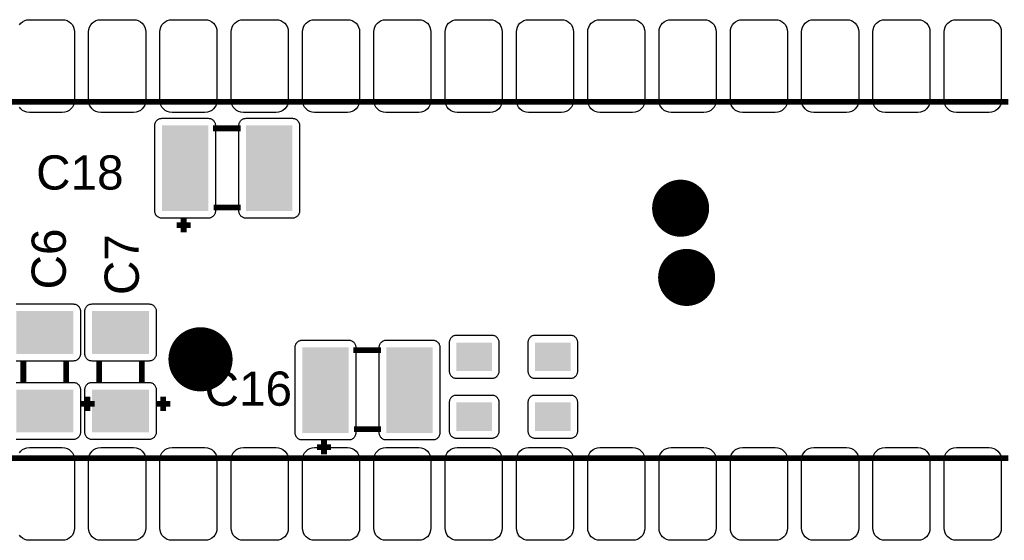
# Model space of a CAD drawing. Header units: inches. Extents: x -3.34 to 3.34, y -1.57 to 1.57.
# Tile 10 of 14: x -2.04 to -0.66, y -0.09 to 0.64. Entities that reach past the tile are written whole.
import ezdxf

# ---------------------------------------------------------------- set-up
doc = ezdxf.new("R2010")
doc.units = ezdxf.units.IN
doc.layers.get('0').update_dxf_attribs({"linetype": 'CONTINUOUS'})

# ---------------------------------------------------------------- blocks, each defined once
blk = doc.blocks.new('RPAD')
blk.add_trace([(-0.5, -0.5), (-0.5, 0.5), (0.5, -0.5), (0.5, 0.5)])
blk = doc.blocks.new('EPAD')
at = {"const_width": 0.5}
blk.add_lwpolyline([(-0.25, 0, 1), (0.25, 0, 1)], format="xyb", close=True, dxfattribs=at)

msp = doc.modelspace()

# ---------------------------------------------------------------- linework, layer by layer
for points in [[(-2.036977, 0.633959), (-2.03492, 0.636464), (-2.032416, 0.63852), (-2.029525, 0.640067), (-2.026311, 0.64104), (-2.022835, 0.641378), (-1.976835, 0.641378), (-1.973359, 0.64104), (-1.970144, 0.640067), (-1.967254, 0.63852), (-1.964749, 0.636464), (-1.962692, 0.633959), (-1.961146, 0.631068), (-1.960173, 0.627854), (-1.959835, 0.624378), (-1.959835, 0.528378), (-1.960173, 0.524902), (-1.961146, 0.521688), (-1.962692, 0.518797), (-1.964749, 0.516292), (-1.967254, 0.514235), (-1.970144, 0.512689), (-1.973359, 0.511716), (-1.976835, 0.511378), (-1.976835, 0.511378), (-2.022835, 0.511378), (-2.026311, 0.511716), (-2.029525, 0.512689), (-2.032416, 0.514235), (-2.03492, 0.516292), (-2.036977, 0.518797)], [(-2.041409, 0.242756), (-1.961409, 0.242756), (-1.96037, 0.242706), (-1.959365, 0.242557), (-1.958398, 0.242315), (-1.957474, 0.241984), (-1.956598, 0.241569), (-1.955774, 0.241075), (-1.955006, 0.240506), (-1.9543, 0.239865), (-1.95366, 0.239159), (-1.953091, 0.238392), (-1.952596, 0.237568), (-1.952181, 0.236691), (-1.95185, 0.235767), (-1.951608, 0.2348), (-1.95146, 0.233795), (-1.951409, 0.232756), (-1.951409, 0.232756), (-1.951409, 0.172756), (-1.95146, 0.171717), (-1.951608, 0.170711), (-1.95185, 0.169744), (-1.952181, 0.16882), (-1.952596, 0.167944), (-1.953091, 0.16712), (-1.95366, 0.166352), (-1.9543, 0.165646), (-1.955006, 0.165006), (-1.955774, 0.164437), (-1.956598, 0.163943), (-1.957474, 0.163528), (-1.958398, 0.163197), (-1.959365, 0.162955), (-1.96037, 0.162806), (-1.961409, 0.162756), (-2.041409, 0.162756)], [(-2.041409, 0.132756), (-1.961409, 0.132756), (-1.96037, 0.132706), (-1.959365, 0.132557), (-1.958398, 0.132315), (-1.957474, 0.131984), (-1.956598, 0.131569), (-1.955774, 0.131075), (-1.955006, 0.130506), (-1.9543, 0.129865), (-1.95366, 0.129159), (-1.953091, 0.128392), (-1.952596, 0.127568), (-1.952181, 0.126691), (-1.95185, 0.125767), (-1.951608, 0.1248), (-1.95146, 0.123795), (-1.951409, 0.122756), (-1.951409, 0.122756), (-1.951409, 0.062756), (-1.95146, 0.061717), (-1.951608, 0.060711), (-1.95185, 0.059744), (-1.952181, 0.05882), (-1.952596, 0.057944), (-1.953091, 0.05712), (-1.95366, 0.056352), (-1.9543, 0.055646), (-1.955006, 0.055006), (-1.955774, 0.054437), (-1.956598, 0.053943), (-1.957474, 0.053528), (-1.958398, 0.053197), (-1.959365, 0.052955), (-1.96037, 0.052806), (-1.961409, 0.052756), (-2.041409, 0.052756)], [(-2.036977, 0.033959), (-2.03492, 0.036464), (-2.032416, 0.03852), (-2.029525, 0.040067), (-2.026311, 0.04104), (-2.022835, 0.041378), (-2.022835, 0.041378), (-1.976835, 0.041378), (-1.973359, 0.04104), (-1.970144, 0.040067), (-1.967254, 0.03852), (-1.964749, 0.036464), (-1.962692, 0.033959), (-1.961146, 0.031068), (-1.960173, 0.027854), (-1.959835, 0.024378), (-1.959835, -0.071622), (-1.960173, -0.075098), (-1.961146, -0.078312), (-1.962692, -0.081203), (-1.964749, -0.083708), (-1.967254, -0.085765), (-1.970144, -0.087311), (-1.973359, -0.088284), (-1.976835, -0.088622), (-2.022835, -0.088622), (-2.026311, -0.088284), (-2.029525, -0.087311), (-2.032416, -0.085765), (-2.03492, -0.083708), (-2.036977, -0.081203)]]:
    msp.add_lwpolyline(points)
for points in [[(-1.876835, 0.511378), (-1.922835, 0.511378), (-1.926311, 0.511716), (-1.929525, 0.512689), (-1.932416, 0.514235), (-1.93492, 0.516292), (-1.936977, 0.518797), (-1.938523, 0.521688), (-1.939496, 0.524902), (-1.939835, 0.528378), (-1.939835, 0.624378), (-1.939496, 0.627854), (-1.938523, 0.631068), (-1.936977, 0.633959), (-1.93492, 0.636464), (-1.932416, 0.63852), (-1.929525, 0.640067), (-1.926311, 0.64104), (-1.922835, 0.641378), (-1.876835, 0.641378), (-1.873359, 0.64104), (-1.870144, 0.640067), (-1.867254, 0.63852), (-1.864749, 0.636464), (-1.862692, 0.633959), (-1.861146, 0.631068), (-1.860173, 0.627854), (-1.859835, 0.624378), (-1.859835, 0.528378), (-1.860173, 0.524902), (-1.861146, 0.521688), (-1.862692, 0.518797), (-1.864749, 0.516292), (-1.867254, 0.514235), (-1.870144, 0.512689), (-1.873359, 0.511716), (-1.876835, 0.511378)], [(-1.776835, 0.511378), (-1.822835, 0.511378), (-1.826311, 0.511716), (-1.829525, 0.512689), (-1.832416, 0.514235), (-1.83492, 0.516292), (-1.836977, 0.518797), (-1.838523, 0.521688), (-1.839496, 0.524902), (-1.839835, 0.528378), (-1.839835, 0.624378), (-1.839496, 0.627854), (-1.838523, 0.631068), (-1.836977, 0.633959), (-1.83492, 0.636464), (-1.832416, 0.63852), (-1.829525, 0.640067), (-1.826311, 0.64104), (-1.822835, 0.641378), (-1.776835, 0.641378), (-1.773359, 0.64104), (-1.770144, 0.640067), (-1.767254, 0.63852), (-1.764749, 0.636464), (-1.762692, 0.633959), (-1.761146, 0.631068), (-1.760173, 0.627854), (-1.759835, 0.624378), (-1.759835, 0.528378), (-1.760173, 0.524902), (-1.761146, 0.521688), (-1.762692, 0.518797), (-1.764749, 0.516292), (-1.767254, 0.514235), (-1.770144, 0.512689), (-1.773359, 0.511716), (-1.776835, 0.511378)], [(-1.676835, 0.511378), (-1.722835, 0.511378), (-1.726311, 0.511716), (-1.729525, 0.512689), (-1.732416, 0.514235), (-1.73492, 0.516292), (-1.736977, 0.518797), (-1.738523, 0.521688), (-1.739496, 0.524902), (-1.739835, 0.528378), (-1.739835, 0.624378), (-1.739496, 0.627854), (-1.738523, 0.631068), (-1.736977, 0.633959), (-1.73492, 0.636464), (-1.732416, 0.63852), (-1.729525, 0.640067), (-1.726311, 0.64104), (-1.722835, 0.641378), (-1.676835, 0.641378), (-1.673359, 0.64104), (-1.670144, 0.640067), (-1.667254, 0.63852), (-1.664749, 0.636464), (-1.662692, 0.633959), (-1.661146, 0.631068), (-1.660173, 0.627854), (-1.659835, 0.624378), (-1.659835, 0.528378), (-1.660173, 0.524902), (-1.661146, 0.521688), (-1.662692, 0.518797), (-1.664749, 0.516292), (-1.667254, 0.514235), (-1.670144, 0.512689), (-1.673359, 0.511716), (-1.676835, 0.511378)], [(-1.576835, 0.511378), (-1.622835, 0.511378), (-1.626311, 0.511716), (-1.629525, 0.512689), (-1.632416, 0.514235), (-1.63492, 0.516292), (-1.636977, 0.518797), (-1.638523, 0.521688), (-1.639496, 0.524902), (-1.639835, 0.528378), (-1.639835, 0.624378), (-1.639496, 0.627854), (-1.638523, 0.631068), (-1.636977, 0.633959), (-1.63492, 0.636464), (-1.632416, 0.63852), (-1.629525, 0.640067), (-1.626311, 0.64104), (-1.622835, 0.641378), (-1.576835, 0.641378), (-1.573359, 0.64104), (-1.570144, 0.640067), (-1.567254, 0.63852), (-1.564749, 0.636464), (-1.562692, 0.633959), (-1.561146, 0.631068), (-1.560173, 0.627854), (-1.559835, 0.624378), (-1.559835, 0.528378), (-1.560173, 0.524902), (-1.561146, 0.521688), (-1.562692, 0.518797), (-1.564749, 0.516292), (-1.567254, 0.514235), (-1.570144, 0.512689), (-1.573359, 0.511716), (-1.576835, 0.511378)], [(-1.476835, 0.511378), (-1.522835, 0.511378), (-1.526311, 0.511716), (-1.529525, 0.512689), (-1.532416, 0.514235), (-1.53492, 0.516292), (-1.536977, 0.518797), (-1.538523, 0.521688), (-1.539496, 0.524902), (-1.539835, 0.528378), (-1.539835, 0.624378), (-1.539496, 0.627854), (-1.538523, 0.631068), (-1.536977, 0.633959), (-1.53492, 0.636464), (-1.532416, 0.63852), (-1.529525, 0.640067), (-1.526311, 0.64104), (-1.522835, 0.641378), (-1.476835, 0.641378), (-1.473359, 0.64104), (-1.470144, 0.640067), (-1.467254, 0.63852), (-1.464749, 0.636464), (-1.462692, 0.633959), (-1.461146, 0.631068), (-1.460173, 0.627854), (-1.459835, 0.624378), (-1.459835, 0.528378), (-1.460173, 0.524902), (-1.461146, 0.521688), (-1.462692, 0.518797), (-1.464749, 0.516292), (-1.467254, 0.514235), (-1.470144, 0.512689), (-1.473359, 0.511716), (-1.476835, 0.511378)], [(-1.376835, 0.511378), (-1.422835, 0.511378), (-1.426311, 0.511716), (-1.429525, 0.512689), (-1.432416, 0.514235), (-1.43492, 0.516292), (-1.436977, 0.518797), (-1.438523, 0.521688), (-1.439496, 0.524902), (-1.439835, 0.528378), (-1.439835, 0.624378), (-1.439496, 0.627854), (-1.438523, 0.631068), (-1.436977, 0.633959), (-1.43492, 0.636464), (-1.432416, 0.63852), (-1.429525, 0.640067), (-1.426311, 0.64104), (-1.422835, 0.641378), (-1.376835, 0.641378), (-1.373359, 0.64104), (-1.370144, 0.640067), (-1.367254, 0.63852), (-1.364749, 0.636464), (-1.362692, 0.633959), (-1.361146, 0.631068), (-1.360173, 0.627854), (-1.359835, 0.624378), (-1.359835, 0.528378), (-1.360173, 0.524902), (-1.361146, 0.521688), (-1.362692, 0.518797), (-1.364749, 0.516292), (-1.367254, 0.514235), (-1.370144, 0.512689), (-1.373359, 0.511716), (-1.376835, 0.511378)], [(-1.276835, 0.511378), (-1.322835, 0.511378), (-1.326311, 0.511716), (-1.329525, 0.512689), (-1.332416, 0.514235), (-1.33492, 0.516292), (-1.336977, 0.518797), (-1.338523, 0.521688), (-1.339496, 0.524902), (-1.339835, 0.528378), (-1.339835, 0.624378), (-1.339496, 0.627854), (-1.338523, 0.631068), (-1.336977, 0.633959), (-1.33492, 0.636464), (-1.332416, 0.63852), (-1.329525, 0.640067), (-1.326311, 0.64104), (-1.322835, 0.641378), (-1.276835, 0.641378), (-1.273359, 0.64104), (-1.270144, 0.640067), (-1.267254, 0.63852), (-1.264749, 0.636464), (-1.262692, 0.633959), (-1.261146, 0.631068), (-1.260173, 0.627854), (-1.259835, 0.624378), (-1.259835, 0.528378), (-1.260173, 0.524902), (-1.261146, 0.521688), (-1.262692, 0.518797), (-1.264749, 0.516292), (-1.267254, 0.514235), (-1.270144, 0.512689), (-1.273359, 0.511716), (-1.276835, 0.511378)], [(-1.176835, 0.511378), (-1.222835, 0.511378), (-1.226311, 0.511716), (-1.229525, 0.512689), (-1.232416, 0.514235), (-1.23492, 0.516292), (-1.236977, 0.518797), (-1.238523, 0.521688), (-1.239496, 0.524902), (-1.239835, 0.528378), (-1.239835, 0.624378), (-1.239496, 0.627854), (-1.238523, 0.631068), (-1.236977, 0.633959), (-1.23492, 0.636464), (-1.232416, 0.63852), (-1.229525, 0.640067), (-1.226311, 0.64104), (-1.222835, 0.641378), (-1.176835, 0.641378), (-1.173359, 0.64104), (-1.170144, 0.640067), (-1.167254, 0.63852), (-1.164749, 0.636464), (-1.162692, 0.633959), (-1.161146, 0.631068), (-1.160173, 0.627854), (-1.159835, 0.624378), (-1.159835, 0.528378), (-1.160173, 0.524902), (-1.161146, 0.521688), (-1.162692, 0.518797), (-1.164749, 0.516292), (-1.167254, 0.514235), (-1.170144, 0.512689), (-1.173359, 0.511716), (-1.176835, 0.511378)], [(-1.076835, 0.511378), (-1.122835, 0.511378), (-1.126311, 0.511716), (-1.129525, 0.512689), (-1.132416, 0.514235), (-1.13492, 0.516292), (-1.136977, 0.518797), (-1.138523, 0.521688), (-1.139496, 0.524902), (-1.139835, 0.528378), (-1.139835, 0.624378), (-1.139496, 0.627854), (-1.138523, 0.631068), (-1.136977, 0.633959), (-1.13492, 0.636464), (-1.132416, 0.63852), (-1.129525, 0.640067), (-1.126311, 0.64104), (-1.122835, 0.641378), (-1.076835, 0.641378), (-1.073359, 0.64104), (-1.070144, 0.640067), (-1.067254, 0.63852), (-1.064749, 0.636464), (-1.062692, 0.633959), (-1.061146, 0.631068), (-1.060173, 0.627854), (-1.059835, 0.624378), (-1.059835, 0.528378), (-1.060173, 0.524902), (-1.061146, 0.521688), (-1.062692, 0.518797), (-1.064749, 0.516292), (-1.067254, 0.514235), (-1.070144, 0.512689), (-1.073359, 0.511716), (-1.076835, 0.511378)], [(-0.976835, 0.511378), (-1.022835, 0.511378), (-1.026311, 0.511716), (-1.029525, 0.512689), (-1.032416, 0.514235), (-1.03492, 0.516292), (-1.036977, 0.518797), (-1.038523, 0.521688), (-1.039496, 0.524902), (-1.039835, 0.528378), (-1.039835, 0.624378), (-1.039496, 0.627854), (-1.038523, 0.631068), (-1.036977, 0.633959), (-1.03492, 0.636464), (-1.032416, 0.63852), (-1.029525, 0.640067), (-1.026311, 0.64104), (-1.022835, 0.641378), (-0.976835, 0.641378), (-0.973359, 0.64104), (-0.970144, 0.640067), (-0.967254, 0.63852), (-0.964749, 0.636464), (-0.962692, 0.633959), (-0.961146, 0.631068), (-0.960173, 0.627854), (-0.959835, 0.624378), (-0.959835, 0.528378), (-0.960173, 0.524902), (-0.961146, 0.521688), (-0.962692, 0.518797), (-0.964749, 0.516292), (-0.967254, 0.514235), (-0.970144, 0.512689), (-0.973359, 0.511716), (-0.976835, 0.511378)], [(-0.876835, 0.511378), (-0.922835, 0.511378), (-0.926311, 0.511716), (-0.929525, 0.512689), (-0.932416, 0.514235), (-0.93492, 0.516292), (-0.936977, 0.518797), (-0.938523, 0.521688), (-0.939496, 0.524902), (-0.939835, 0.528378), (-0.939835, 0.624378), (-0.939496, 0.627854), (-0.938523, 0.631068), (-0.936977, 0.633959), (-0.93492, 0.636464), (-0.932416, 0.63852), (-0.929525, 0.640067), (-0.926311, 0.64104), (-0.922835, 0.641378), (-0.876835, 0.641378), (-0.873359, 0.64104), (-0.870144, 0.640067), (-0.867254, 0.63852), (-0.864749, 0.636464), (-0.862692, 0.633959), (-0.861146, 0.631068), (-0.860173, 0.627854), (-0.859835, 0.624378), (-0.859835, 0.528378), (-0.860173, 0.524902), (-0.861146, 0.521688), (-0.862692, 0.518797), (-0.864749, 0.516292), (-0.867254, 0.514235), (-0.870144, 0.512689), (-0.873359, 0.511716), (-0.876835, 0.511378)], [(-0.776835, 0.511378), (-0.822835, 0.511378), (-0.826311, 0.511716), (-0.829525, 0.512689), (-0.832416, 0.514235), (-0.83492, 0.516292), (-0.836977, 0.518797), (-0.838523, 0.521688), (-0.839496, 0.524902), (-0.839835, 0.528378), (-0.839835, 0.624378), (-0.839496, 0.627854), (-0.838523, 0.631068), (-0.836977, 0.633959), (-0.83492, 0.636464), (-0.832416, 0.63852), (-0.829525, 0.640067), (-0.826311, 0.64104), (-0.822835, 0.641378), (-0.776835, 0.641378), (-0.773359, 0.64104), (-0.770144, 0.640067), (-0.767254, 0.63852), (-0.764749, 0.636464), (-0.762692, 0.633959), (-0.761146, 0.631068), (-0.760173, 0.627854), (-0.759835, 0.624378), (-0.759835, 0.528378), (-0.760173, 0.524902), (-0.761146, 0.521688), (-0.762692, 0.518797), (-0.764749, 0.516292), (-0.767254, 0.514235), (-0.770144, 0.512689), (-0.773359, 0.511716), (-0.776835, 0.511378)], [(-0.676835, 0.511378), (-0.722835, 0.511378), (-0.726311, 0.511716), (-0.729525, 0.512689), (-0.732416, 0.514235), (-0.73492, 0.516292), (-0.736977, 0.518797), (-0.738523, 0.521688), (-0.739496, 0.524902), (-0.739835, 0.528378), (-0.739835, 0.624378), (-0.739496, 0.627854), (-0.738523, 0.631068), (-0.736977, 0.633959), (-0.73492, 0.636464), (-0.732416, 0.63852), (-0.729525, 0.640067), (-0.726311, 0.64104), (-0.722835, 0.641378), (-0.676835, 0.641378), (-0.673359, 0.64104), (-0.670144, 0.640067), (-0.667254, 0.63852), (-0.664749, 0.636464), (-0.662692, 0.633959), (-0.661146, 0.631068), (-0.660173, 0.627854), (-0.659835, 0.624378), (-0.659835, 0.528378), (-0.660173, 0.524902), (-0.661146, 0.521688), (-0.662692, 0.518797), (-0.664749, 0.516292), (-0.667254, 0.514235), (-0.670144, 0.512689), (-0.673359, 0.511716), (-0.676835, 0.511378)], [(-1.772059, 0.363071), (-1.837059, 0.363071), (-1.838098, 0.363121), (-1.839104, 0.36327), (-1.84007, 0.363512), (-1.840994, 0.363843), (-1.841871, 0.364257), (-1.842695, 0.364752), (-1.843463, 0.365321), (-1.844169, 0.365961), (-1.844809, 0.366668), (-1.845378, 0.367435), (-1.845872, 0.368259), (-1.846287, 0.369135), (-1.846618, 0.370059), (-1.84686, 0.371026), (-1.847009, 0.372031), (-1.847059, 0.373071), (-1.847059, 0.493071), (-1.847009, 0.49411), (-1.84686, 0.495115), (-1.846618, 0.496082), (-1.846287, 0.497006), (-1.845872, 0.497883), (-1.845378, 0.498707), (-1.844809, 0.499474), (-1.844169, 0.50018), (-1.843463, 0.50082), (-1.842695, 0.50139), (-1.841871, 0.501885), (-1.840994, 0.502299), (-1.84007, 0.50263), (-1.839104, 0.502872), (-1.838098, 0.50302), (-1.837059, 0.503071), (-1.772059, 0.503071), (-1.77102, 0.50302), (-1.770015, 0.502872), (-1.769048, 0.50263), (-1.768124, 0.502299), (-1.767247, 0.501885), (-1.766423, 0.50139), (-1.765656, 0.50082), (-1.76495, 0.50018), (-1.764309, 0.499474), (-1.76374, 0.498707), (-1.763246, 0.497883), (-1.762831, 0.497006), (-1.7625, 0.496082), (-1.762258, 0.495115), (-1.762109, 0.49411), (-1.762059, 0.493071), (-1.762059, 0.373071), (-1.762109, 0.372031), (-1.762258, 0.371026), (-1.7625, 0.370059), (-1.762831, 0.369135), (-1.763246, 0.368259), (-1.76374, 0.367435), (-1.764309, 0.366668), (-1.76495, 0.365961), (-1.765656, 0.365321), (-1.766423, 0.364752), (-1.767247, 0.364257), (-1.768124, 0.363843), (-1.769048, 0.363512), (-1.770015, 0.36327), (-1.77102, 0.363121), (-1.772059, 0.363071)], [(-1.654059, 0.363071), (-1.719059, 0.363071), (-1.720098, 0.363121), (-1.721104, 0.36327), (-1.72207, 0.363512), (-1.722994, 0.363843), (-1.723871, 0.364257), (-1.724695, 0.364752), (-1.725463, 0.365321), (-1.726169, 0.365961), (-1.726809, 0.366668), (-1.727378, 0.367435), (-1.727872, 0.368259), (-1.728287, 0.369135), (-1.728618, 0.370059), (-1.72886, 0.371026), (-1.729009, 0.372031), (-1.729059, 0.373071), (-1.729059, 0.493071), (-1.729009, 0.49411), (-1.72886, 0.495115), (-1.728618, 0.496082), (-1.728287, 0.497006), (-1.727872, 0.497883), (-1.727378, 0.498707), (-1.726809, 0.499474), (-1.726169, 0.50018), (-1.725463, 0.50082), (-1.724695, 0.50139), (-1.723871, 0.501885), (-1.722994, 0.502299), (-1.72207, 0.50263), (-1.721104, 0.502872), (-1.720098, 0.50302), (-1.719059, 0.503071), (-1.654059, 0.503071), (-1.65302, 0.50302), (-1.652015, 0.502872), (-1.651048, 0.50263), (-1.650124, 0.502299), (-1.649247, 0.501885), (-1.648423, 0.50139), (-1.647656, 0.50082), (-1.64695, 0.50018), (-1.646309, 0.499474), (-1.64574, 0.498707), (-1.645246, 0.497883), (-1.644831, 0.497006), (-1.6445, 0.496082), (-1.644258, 0.495115), (-1.644109, 0.49411), (-1.644059, 0.493071), (-1.644059, 0.373071), (-1.644109, 0.372031), (-1.644258, 0.371026), (-1.6445, 0.370059), (-1.644831, 0.369135), (-1.645246, 0.368259), (-1.64574, 0.367435), (-1.646309, 0.366668), (-1.64695, 0.365961), (-1.647656, 0.365321), (-1.648423, 0.364752), (-1.649247, 0.364257), (-1.650124, 0.363843), (-1.651048, 0.363512), (-1.652015, 0.36327), (-1.65302, 0.363121), (-1.654059, 0.363071)], [(-1.84511, 0.232756), (-1.84511, 0.172756), (-1.845161, 0.171717), (-1.845309, 0.170711), (-1.845551, 0.169744), (-1.845882, 0.16882), (-1.846296, 0.167944), (-1.846791, 0.16712), (-1.847361, 0.166352), (-1.848001, 0.165646), (-1.848707, 0.165006), (-1.849474, 0.164437), (-1.850298, 0.163943), (-1.851175, 0.163528), (-1.852099, 0.163197), (-1.853066, 0.162955), (-1.854071, 0.162806), (-1.85511, 0.162756), (-1.93511, 0.162756), (-1.93615, 0.162806), (-1.937155, 0.162955), (-1.938122, 0.163197), (-1.939046, 0.163528), (-1.939922, 0.163943), (-1.940746, 0.164437), (-1.941513, 0.165006), (-1.94222, 0.165646), (-1.94286, 0.166352), (-1.943429, 0.16712), (-1.943924, 0.167944), (-1.944339, 0.16882), (-1.944669, 0.169744), (-1.944911, 0.170711), (-1.94506, 0.171717), (-1.94511, 0.172756), (-1.94511, 0.232756), (-1.94506, 0.233795), (-1.944911, 0.2348), (-1.944669, 0.235767), (-1.944339, 0.236691), (-1.943924, 0.237568), (-1.943429, 0.238392), (-1.94286, 0.239159), (-1.94222, 0.239865), (-1.941513, 0.240506), (-1.940746, 0.241075), (-1.939922, 0.241569), (-1.939046, 0.241984), (-1.938122, 0.242315), (-1.937155, 0.242557), (-1.93615, 0.242706), (-1.93511, 0.242756), (-1.85511, 0.242756), (-1.854071, 0.242706), (-1.853066, 0.242557), (-1.852099, 0.242315), (-1.851175, 0.241984), (-1.850298, 0.241569), (-1.849474, 0.241075), (-1.848707, 0.240506), (-1.848001, 0.239865), (-1.847361, 0.239159), (-1.846791, 0.238392), (-1.846296, 0.237568), (-1.845882, 0.236691), (-1.845551, 0.235767), (-1.845309, 0.2348), (-1.845161, 0.233795), (-1.84511, 0.232756)], [(-1.364047, 0.148646), (-1.364047, 0.188646), (-1.364098, 0.189685), (-1.364246, 0.19069), (-1.364488, 0.191657), (-1.364819, 0.192581), (-1.365233, 0.193457), (-1.365728, 0.194281), (-1.366298, 0.195049), (-1.366938, 0.195755), (-1.367644, 0.196395), (-1.368411, 0.196965), (-1.369235, 0.197459), (-1.370112, 0.197874), (-1.371036, 0.198205), (-1.372003, 0.198447), (-1.373008, 0.198595), (-1.374047, 0.198646), (-1.424047, 0.198646), (-1.425087, 0.198595), (-1.426092, 0.198447), (-1.427059, 0.198205), (-1.427983, 0.197874), (-1.428859, 0.197459), (-1.429683, 0.196965), (-1.43045, 0.196395), (-1.431157, 0.195755), (-1.431797, 0.195049), (-1.432366, 0.194281), (-1.432861, 0.193457), (-1.433276, 0.192581), (-1.433606, 0.191657), (-1.433848, 0.19069), (-1.433997, 0.189685), (-1.434047, 0.188646), (-1.434047, 0.148646), (-1.433997, 0.147606), (-1.433848, 0.146601), (-1.433606, 0.145634), (-1.433276, 0.14471), (-1.432861, 0.143834), (-1.432366, 0.14301), (-1.431797, 0.142242), (-1.431157, 0.141536), (-1.43045, 0.140896), (-1.429683, 0.140327), (-1.428859, 0.139832), (-1.427983, 0.139417), (-1.427059, 0.139087), (-1.426092, 0.138844), (-1.425087, 0.138696), (-1.424047, 0.138646), (-1.374047, 0.138646), (-1.373008, 0.138696), (-1.372003, 0.138844), (-1.371036, 0.139087), (-1.370112, 0.139417), (-1.369235, 0.139832), (-1.368411, 0.140327), (-1.367644, 0.140896), (-1.366938, 0.141536), (-1.366298, 0.142242), (-1.365728, 0.14301), (-1.365233, 0.143834), (-1.364819, 0.14471), (-1.364488, 0.145634), (-1.364246, 0.146601), (-1.364098, 0.147606), (-1.364047, 0.148646)], [(-1.253811, 0.148646), (-1.253811, 0.188646), (-1.253861, 0.189685), (-1.25401, 0.19069), (-1.254252, 0.191657), (-1.254583, 0.192581), (-1.254997, 0.193457), (-1.255492, 0.194281), (-1.256061, 0.195049), (-1.256702, 0.195755), (-1.257408, 0.196395), (-1.258175, 0.196965), (-1.258999, 0.197459), (-1.259876, 0.197874), (-1.2608, 0.198205), (-1.261767, 0.198447), (-1.262772, 0.198595), (-1.263811, 0.198646), (-1.313811, 0.198646), (-1.31485, 0.198595), (-1.315856, 0.198447), (-1.316822, 0.198205), (-1.317746, 0.197874), (-1.318623, 0.197459), (-1.319447, 0.196965), (-1.320214, 0.196395), (-1.32092, 0.195755), (-1.321561, 0.195049), (-1.32213, 0.194281), (-1.322625, 0.193457), (-1.323039, 0.192581), (-1.32337, 0.191657), (-1.323612, 0.19069), (-1.323761, 0.189685), (-1.323811, 0.188646), (-1.323811, 0.148646), (-1.323761, 0.147606), (-1.323612, 0.146601), (-1.32337, 0.145634), (-1.323039, 0.14471), (-1.322625, 0.143834), (-1.32213, 0.14301), (-1.321561, 0.142242), (-1.32092, 0.141536), (-1.320214, 0.140896), (-1.319447, 0.140327), (-1.318623, 0.139832), (-1.317746, 0.139417), (-1.316822, 0.139087), (-1.315856, 0.138844), (-1.31485, 0.138696), (-1.313811, 0.138646), (-1.263811, 0.138646), (-1.262772, 0.138696), (-1.261767, 0.138844), (-1.2608, 0.139087), (-1.259876, 0.139417), (-1.258999, 0.139832), (-1.258175, 0.140327), (-1.257408, 0.140896), (-1.256702, 0.141536), (-1.256061, 0.142242), (-1.255492, 0.14301), (-1.254997, 0.143834), (-1.254583, 0.14471), (-1.254252, 0.145634), (-1.25401, 0.146601), (-1.253861, 0.147606), (-1.253811, 0.148646)], [(-1.575209, 0.052047), (-1.640209, 0.052047), (-1.641248, 0.052098), (-1.642253, 0.052246), (-1.64322, 0.052488), (-1.644144, 0.052819), (-1.64502, 0.053233), (-1.645844, 0.053728), (-1.646612, 0.054298), (-1.647318, 0.054938), (-1.647958, 0.055644), (-1.648528, 0.056411), (-1.649022, 0.057235), (-1.649437, 0.058112), (-1.649768, 0.059036), (-1.65001, 0.060003), (-1.650158, 0.061008), (-1.650209, 0.062047), (-1.650209, 0.182047), (-1.650158, 0.183087), (-1.65001, 0.184092), (-1.649768, 0.185059), (-1.649437, 0.185983), (-1.649022, 0.186859), (-1.648528, 0.187683), (-1.647958, 0.18845), (-1.647318, 0.189157), (-1.646612, 0.189797), (-1.645844, 0.190366), (-1.64502, 0.190861), (-1.644144, 0.191276), (-1.64322, 0.191606), (-1.642253, 0.191848), (-1.641248, 0.191997), (-1.640209, 0.192047), (-1.575209, 0.192047), (-1.574169, 0.191997), (-1.573164, 0.191848), (-1.572197, 0.191606), (-1.571273, 0.191276), (-1.570397, 0.190861), (-1.569573, 0.190366), (-1.568805, 0.189797), (-1.568099, 0.189157), (-1.567459, 0.18845), (-1.56689, 0.187683), (-1.566395, 0.186859), (-1.56598, 0.185983), (-1.56565, 0.185059), (-1.565407, 0.184092), (-1.565259, 0.183087), (-1.565209, 0.182047), (-1.565209, 0.062047), (-1.565259, 0.061008), (-1.565407, 0.060003), (-1.56565, 0.059036), (-1.56598, 0.058112), (-1.566395, 0.057235), (-1.56689, 0.056411), (-1.567459, 0.055644), (-1.568099, 0.054938), (-1.568805, 0.054298), (-1.569573, 0.053728), (-1.570397, 0.053233), (-1.571273, 0.052819), (-1.572197, 0.052488), (-1.573164, 0.052246), (-1.574169, 0.052098), (-1.575209, 0.052047)], [(-1.457209, 0.052047), (-1.522209, 0.052047), (-1.523248, 0.052098), (-1.524253, 0.052246), (-1.52522, 0.052488), (-1.526144, 0.052819), (-1.52702, 0.053233), (-1.527844, 0.053728), (-1.528612, 0.054298), (-1.529318, 0.054938), (-1.529958, 0.055644), (-1.530528, 0.056411), (-1.531022, 0.057235), (-1.531437, 0.058112), (-1.531768, 0.059036), (-1.53201, 0.060003), (-1.532158, 0.061008), (-1.532209, 0.062047), (-1.532209, 0.182047), (-1.532158, 0.183087), (-1.53201, 0.184092), (-1.531768, 0.185059), (-1.531437, 0.185983), (-1.531022, 0.186859), (-1.530528, 0.187683), (-1.529958, 0.18845), (-1.529318, 0.189157), (-1.528612, 0.189797), (-1.527844, 0.190366), (-1.52702, 0.190861), (-1.526144, 0.191276), (-1.52522, 0.191606), (-1.524253, 0.191848), (-1.523248, 0.191997), (-1.522209, 0.192047), (-1.457209, 0.192047), (-1.456169, 0.191997), (-1.455164, 0.191848), (-1.454197, 0.191606), (-1.453273, 0.191276), (-1.452397, 0.190861), (-1.451573, 0.190366), (-1.450805, 0.189797), (-1.450099, 0.189157), (-1.449459, 0.18845), (-1.44889, 0.187683), (-1.448395, 0.186859), (-1.44798, 0.185983), (-1.44765, 0.185059), (-1.447407, 0.184092), (-1.447259, 0.183087), (-1.447209, 0.182047), (-1.447209, 0.062047), (-1.447259, 0.061008), (-1.447407, 0.060003), (-1.44765, 0.059036), (-1.44798, 0.058112), (-1.448395, 0.057235), (-1.44889, 0.056411), (-1.449459, 0.055644), (-1.450099, 0.054938), (-1.450805, 0.054298), (-1.451573, 0.053728), (-1.452397, 0.053233), (-1.453273, 0.052819), (-1.454197, 0.052488), (-1.455164, 0.052246), (-1.456169, 0.052098), (-1.457209, 0.052047)], [(-1.84511, 0.122756), (-1.84511, 0.062756), (-1.845161, 0.061717), (-1.845309, 0.060711), (-1.845551, 0.059744), (-1.845882, 0.05882), (-1.846296, 0.057944), (-1.846791, 0.05712), (-1.847361, 0.056352), (-1.848001, 0.055646), (-1.848707, 0.055006), (-1.849474, 0.054437), (-1.850298, 0.053943), (-1.851175, 0.053528), (-1.852099, 0.053197), (-1.853066, 0.052955), (-1.854071, 0.052806), (-1.85511, 0.052756), (-1.93511, 0.052756), (-1.93615, 0.052806), (-1.937155, 0.052955), (-1.938122, 0.053197), (-1.939046, 0.053528), (-1.939922, 0.053943), (-1.940746, 0.054437), (-1.941513, 0.055006), (-1.94222, 0.055646), (-1.94286, 0.056352), (-1.943429, 0.05712), (-1.943924, 0.057944), (-1.944339, 0.05882), (-1.944669, 0.059744), (-1.944911, 0.060711), (-1.94506, 0.061717), (-1.94511, 0.062756), (-1.94511, 0.122756), (-1.94506, 0.123795), (-1.944911, 0.1248), (-1.944669, 0.125767), (-1.944339, 0.126691), (-1.943924, 0.127568), (-1.943429, 0.128392), (-1.94286, 0.129159), (-1.94222, 0.129865), (-1.941513, 0.130506), (-1.940746, 0.131075), (-1.939922, 0.131569), (-1.939046, 0.131984), (-1.938122, 0.132315), (-1.937155, 0.132557), (-1.93615, 0.132706), (-1.93511, 0.132756), (-1.85511, 0.132756), (-1.854071, 0.132706), (-1.853066, 0.132557), (-1.852099, 0.132315), (-1.851175, 0.131984), (-1.850298, 0.131569), (-1.849474, 0.131075), (-1.848707, 0.130506), (-1.848001, 0.129865), (-1.847361, 0.129159), (-1.846791, 0.128392), (-1.846296, 0.127568), (-1.845882, 0.126691), (-1.845551, 0.125767), (-1.845309, 0.1248), (-1.845161, 0.123795), (-1.84511, 0.122756)], [(-1.364047, 0.064646), (-1.364047, 0.104646), (-1.364098, 0.105685), (-1.364246, 0.10669), (-1.364488, 0.107657), (-1.364819, 0.108581), (-1.365233, 0.109457), (-1.365728, 0.110281), (-1.366298, 0.111049), (-1.366938, 0.111755), (-1.367644, 0.112395), (-1.368411, 0.112965), (-1.369235, 0.113459), (-1.370112, 0.113874), (-1.371036, 0.114205), (-1.372003, 0.114447), (-1.373008, 0.114595), (-1.374047, 0.114646), (-1.424047, 0.114646), (-1.425087, 0.114595), (-1.426092, 0.114447), (-1.427059, 0.114205), (-1.427983, 0.113874), (-1.428859, 0.113459), (-1.429683, 0.112965), (-1.43045, 0.112395), (-1.431157, 0.111755), (-1.431797, 0.111049), (-1.432366, 0.110281), (-1.432861, 0.109457), (-1.433276, 0.108581), (-1.433606, 0.107657), (-1.433848, 0.10669), (-1.433997, 0.105685), (-1.434047, 0.104646), (-1.434047, 0.064646), (-1.433997, 0.063606), (-1.433848, 0.062601), (-1.433606, 0.061634), (-1.433276, 0.06071), (-1.432861, 0.059834), (-1.432366, 0.05901), (-1.431797, 0.058242), (-1.431157, 0.057536), (-1.43045, 0.056896), (-1.429683, 0.056327), (-1.428859, 0.055832), (-1.427983, 0.055417), (-1.427059, 0.055087), (-1.426092, 0.054844), (-1.425087, 0.054696), (-1.424047, 0.054646), (-1.374047, 0.054646), (-1.373008, 0.054696), (-1.372003, 0.054844), (-1.371036, 0.055087), (-1.370112, 0.055417), (-1.369235, 0.055832), (-1.368411, 0.056327), (-1.367644, 0.056896), (-1.366938, 0.057536), (-1.366298, 0.058242), (-1.365728, 0.05901), (-1.365233, 0.059834), (-1.364819, 0.06071), (-1.364488, 0.061634), (-1.364246, 0.062601), (-1.364098, 0.063606), (-1.364047, 0.064646)], [(-1.253811, 0.064646), (-1.253811, 0.104646), (-1.253861, 0.105685), (-1.25401, 0.10669), (-1.254252, 0.107657), (-1.254583, 0.108581), (-1.254997, 0.109457), (-1.255492, 0.110281), (-1.256061, 0.111049), (-1.256702, 0.111755), (-1.257408, 0.112395), (-1.258175, 0.112965), (-1.258999, 0.113459), (-1.259876, 0.113874), (-1.2608, 0.114205), (-1.261767, 0.114447), (-1.262772, 0.114595), (-1.263811, 0.114646), (-1.313811, 0.114646), (-1.31485, 0.114595), (-1.315856, 0.114447), (-1.316822, 0.114205), (-1.317746, 0.113874), (-1.318623, 0.113459), (-1.319447, 0.112965), (-1.320214, 0.112395), (-1.32092, 0.111755), (-1.321561, 0.111049), (-1.32213, 0.110281), (-1.322625, 0.109457), (-1.323039, 0.108581), (-1.32337, 0.107657), (-1.323612, 0.10669), (-1.323761, 0.105685), (-1.323811, 0.104646), (-1.323811, 0.064646), (-1.323761, 0.063606), (-1.323612, 0.062601), (-1.32337, 0.061634), (-1.323039, 0.06071), (-1.322625, 0.059834), (-1.32213, 0.05901), (-1.321561, 0.058242), (-1.32092, 0.057536), (-1.320214, 0.056896), (-1.319447, 0.056327), (-1.318623, 0.055832), (-1.317746, 0.055417), (-1.316822, 0.055087), (-1.315856, 0.054844), (-1.31485, 0.054696), (-1.313811, 0.054646), (-1.263811, 0.054646), (-1.262772, 0.054696), (-1.261767, 0.054844), (-1.2608, 0.055087), (-1.259876, 0.055417), (-1.258999, 0.055832), (-1.258175, 0.056327), (-1.257408, 0.056896), (-1.256702, 0.057536), (-1.256061, 0.058242), (-1.255492, 0.05901), (-1.254997, 0.059834), (-1.254583, 0.06071), (-1.254252, 0.061634), (-1.25401, 0.062601), (-1.253861, 0.063606), (-1.253811, 0.064646)], [(-1.922835, 0.041378), (-1.876835, 0.041378), (-1.873359, 0.04104), (-1.870144, 0.040067), (-1.867254, 0.03852), (-1.864749, 0.036464), (-1.862692, 0.033959), (-1.861146, 0.031068), (-1.860173, 0.027854), (-1.859835, 0.024378), (-1.859835, -0.071622), (-1.860173, -0.075098), (-1.861146, -0.078312), (-1.862692, -0.081203), (-1.864749, -0.083708), (-1.867254, -0.085765), (-1.870144, -0.087311), (-1.873359, -0.088284), (-1.876835, -0.088622), (-1.922835, -0.088622), (-1.926311, -0.088284), (-1.929525, -0.087311), (-1.932416, -0.085765), (-1.93492, -0.083708), (-1.936977, -0.081203), (-1.938523, -0.078312), (-1.939496, -0.075098), (-1.939835, -0.071622), (-1.939835, 0.024378), (-1.939496, 0.027854), (-1.938523, 0.031068), (-1.936977, 0.033959), (-1.93492, 0.036464), (-1.932416, 0.03852), (-1.929525, 0.040067), (-1.926311, 0.04104), (-1.922835, 0.041378)], [(-1.822835, 0.041378), (-1.776835, 0.041378), (-1.773359, 0.04104), (-1.770144, 0.040067), (-1.767254, 0.03852), (-1.764749, 0.036464), (-1.762692, 0.033959), (-1.761146, 0.031068), (-1.760173, 0.027854), (-1.759835, 0.024378), (-1.759835, -0.071622), (-1.760173, -0.075098), (-1.761146, -0.078312), (-1.762692, -0.081203), (-1.764749, -0.083708), (-1.767254, -0.085765), (-1.770144, -0.087311), (-1.773359, -0.088284), (-1.776835, -0.088622), (-1.822835, -0.088622), (-1.826311, -0.088284), (-1.829525, -0.087311), (-1.832416, -0.085765), (-1.83492, -0.083708), (-1.836977, -0.081203), (-1.838523, -0.078312), (-1.839496, -0.075098), (-1.839835, -0.071622), (-1.839835, 0.024378), (-1.839496, 0.027854), (-1.838523, 0.031068), (-1.836977, 0.033959), (-1.83492, 0.036464), (-1.832416, 0.03852), (-1.829525, 0.040067), (-1.826311, 0.04104), (-1.822835, 0.041378)], [(-1.722835, 0.041378), (-1.676835, 0.041378), (-1.673359, 0.04104), (-1.670144, 0.040067), (-1.667254, 0.03852), (-1.664749, 0.036464), (-1.662692, 0.033959), (-1.661146, 0.031068), (-1.660173, 0.027854), (-1.659835, 0.024378), (-1.659835, -0.071622), (-1.660173, -0.075098), (-1.661146, -0.078312), (-1.662692, -0.081203), (-1.664749, -0.083708), (-1.667254, -0.085765), (-1.670144, -0.087311), (-1.673359, -0.088284), (-1.676835, -0.088622), (-1.722835, -0.088622), (-1.726311, -0.088284), (-1.729525, -0.087311), (-1.732416, -0.085765), (-1.73492, -0.083708), (-1.736977, -0.081203), (-1.738523, -0.078312), (-1.739496, -0.075098), (-1.739835, -0.071622), (-1.739835, 0.024378), (-1.739496, 0.027854), (-1.738523, 0.031068), (-1.736977, 0.033959), (-1.73492, 0.036464), (-1.732416, 0.03852), (-1.729525, 0.040067), (-1.726311, 0.04104), (-1.722835, 0.041378)], [(-1.622835, 0.041378), (-1.576835, 0.041378), (-1.573359, 0.04104), (-1.570144, 0.040067), (-1.567254, 0.03852), (-1.564749, 0.036464), (-1.562692, 0.033959), (-1.561146, 0.031068), (-1.560173, 0.027854), (-1.559835, 0.024378), (-1.559835, -0.071622), (-1.560173, -0.075098), (-1.561146, -0.078312), (-1.562692, -0.081203), (-1.564749, -0.083708), (-1.567254, -0.085765), (-1.570144, -0.087311), (-1.573359, -0.088284), (-1.576835, -0.088622), (-1.622835, -0.088622), (-1.626311, -0.088284), (-1.629525, -0.087311), (-1.632416, -0.085765), (-1.63492, -0.083708), (-1.636977, -0.081203), (-1.638523, -0.078312), (-1.639496, -0.075098), (-1.639835, -0.071622), (-1.639835, 0.024378), (-1.639496, 0.027854), (-1.638523, 0.031068), (-1.636977, 0.033959), (-1.63492, 0.036464), (-1.632416, 0.03852), (-1.629525, 0.040067), (-1.626311, 0.04104), (-1.622835, 0.041378)], [(-1.522835, 0.041378), (-1.476835, 0.041378), (-1.473359, 0.04104), (-1.470144, 0.040067), (-1.467254, 0.03852), (-1.464749, 0.036464), (-1.462692, 0.033959), (-1.461146, 0.031068), (-1.460173, 0.027854), (-1.459835, 0.024378), (-1.459835, -0.071622), (-1.460173, -0.075098), (-1.461146, -0.078312), (-1.462692, -0.081203), (-1.464749, -0.083708), (-1.467254, -0.085765), (-1.470144, -0.087311), (-1.473359, -0.088284), (-1.476835, -0.088622), (-1.522835, -0.088622), (-1.526311, -0.088284), (-1.529525, -0.087311), (-1.532416, -0.085765), (-1.53492, -0.083708), (-1.536977, -0.081203), (-1.538523, -0.078312), (-1.539496, -0.075098), (-1.539835, -0.071622), (-1.539835, 0.024378), (-1.539496, 0.027854), (-1.538523, 0.031068), (-1.536977, 0.033959), (-1.53492, 0.036464), (-1.532416, 0.03852), (-1.529525, 0.040067), (-1.526311, 0.04104), (-1.522835, 0.041378)], [(-1.422835, 0.041378), (-1.376835, 0.041378), (-1.373359, 0.04104), (-1.370144, 0.040067), (-1.367254, 0.03852), (-1.364749, 0.036464), (-1.362692, 0.033959), (-1.361146, 0.031068), (-1.360173, 0.027854), (-1.359835, 0.024378), (-1.359835, -0.071622), (-1.360173, -0.075098), (-1.361146, -0.078312), (-1.362692, -0.081203), (-1.364749, -0.083708), (-1.367254, -0.085765), (-1.370144, -0.087311), (-1.373359, -0.088284), (-1.376835, -0.088622), (-1.422835, -0.088622), (-1.426311, -0.088284), (-1.429525, -0.087311), (-1.432416, -0.085765), (-1.43492, -0.083708), (-1.436977, -0.081203), (-1.438523, -0.078312), (-1.439496, -0.075098), (-1.439835, -0.071622), (-1.439835, 0.024378), (-1.439496, 0.027854), (-1.438523, 0.031068), (-1.436977, 0.033959), (-1.43492, 0.036464), (-1.432416, 0.03852), (-1.429525, 0.040067), (-1.426311, 0.04104), (-1.422835, 0.041378)], [(-1.322835, 0.041378), (-1.276835, 0.041378), (-1.273359, 0.04104), (-1.270144, 0.040067), (-1.267254, 0.03852), (-1.264749, 0.036464), (-1.262692, 0.033959), (-1.261146, 0.031068), (-1.260173, 0.027854), (-1.259835, 0.024378), (-1.259835, -0.071622), (-1.260173, -0.075098), (-1.261146, -0.078312), (-1.262692, -0.081203), (-1.264749, -0.083708), (-1.267254, -0.085765), (-1.270144, -0.087311), (-1.273359, -0.088284), (-1.276835, -0.088622), (-1.322835, -0.088622), (-1.326311, -0.088284), (-1.329525, -0.087311), (-1.332416, -0.085765), (-1.33492, -0.083708), (-1.336977, -0.081203), (-1.338523, -0.078312), (-1.339496, -0.075098), (-1.339835, -0.071622), (-1.339835, 0.024378), (-1.339496, 0.027854), (-1.338523, 0.031068), (-1.336977, 0.033959), (-1.33492, 0.036464), (-1.332416, 0.03852), (-1.329525, 0.040067), (-1.326311, 0.04104), (-1.322835, 0.041378)], [(-1.222835, 0.041378), (-1.176835, 0.041378), (-1.173359, 0.04104), (-1.170144, 0.040067), (-1.167254, 0.03852), (-1.164749, 0.036464), (-1.162692, 0.033959), (-1.161146, 0.031068), (-1.160173, 0.027854), (-1.159835, 0.024378), (-1.159835, -0.071622), (-1.160173, -0.075098), (-1.161146, -0.078312), (-1.162692, -0.081203), (-1.164749, -0.083708), (-1.167254, -0.085765), (-1.170144, -0.087311), (-1.173359, -0.088284), (-1.176835, -0.088622), (-1.222835, -0.088622), (-1.226311, -0.088284), (-1.229525, -0.087311), (-1.232416, -0.085765), (-1.23492, -0.083708), (-1.236977, -0.081203), (-1.238523, -0.078312), (-1.239496, -0.075098), (-1.239835, -0.071622), (-1.239835, 0.024378), (-1.239496, 0.027854), (-1.238523, 0.031068), (-1.236977, 0.033959), (-1.23492, 0.036464), (-1.232416, 0.03852), (-1.229525, 0.040067), (-1.226311, 0.04104), (-1.222835, 0.041378)], [(-1.122835, 0.041378), (-1.076835, 0.041378), (-1.073359, 0.04104), (-1.070144, 0.040067), (-1.067254, 0.03852), (-1.064749, 0.036464), (-1.062692, 0.033959), (-1.061146, 0.031068), (-1.060173, 0.027854), (-1.059835, 0.024378), (-1.059835, -0.071622), (-1.060173, -0.075098), (-1.061146, -0.078312), (-1.062692, -0.081203), (-1.064749, -0.083708), (-1.067254, -0.085765), (-1.070144, -0.087311), (-1.073359, -0.088284), (-1.076835, -0.088622), (-1.122835, -0.088622), (-1.126311, -0.088284), (-1.129525, -0.087311), (-1.132416, -0.085765), (-1.13492, -0.083708), (-1.136977, -0.081203), (-1.138523, -0.078312), (-1.139496, -0.075098), (-1.139835, -0.071622), (-1.139835, 0.024378), (-1.139496, 0.027854), (-1.138523, 0.031068), (-1.136977, 0.033959), (-1.13492, 0.036464), (-1.132416, 0.03852), (-1.129525, 0.040067), (-1.126311, 0.04104), (-1.122835, 0.041378)], [(-1.022835, 0.041378), (-0.976835, 0.041378), (-0.973359, 0.04104), (-0.970144, 0.040067), (-0.967254, 0.03852), (-0.964749, 0.036464), (-0.962692, 0.033959), (-0.961146, 0.031068), (-0.960173, 0.027854), (-0.959835, 0.024378), (-0.959835, -0.071622), (-0.960173, -0.075098), (-0.961146, -0.078312), (-0.962692, -0.081203), (-0.964749, -0.083708), (-0.967254, -0.085765), (-0.970144, -0.087311), (-0.973359, -0.088284), (-0.976835, -0.088622), (-1.022835, -0.088622), (-1.026311, -0.088284), (-1.029525, -0.087311), (-1.032416, -0.085765), (-1.03492, -0.083708), (-1.036977, -0.081203), (-1.038523, -0.078312), (-1.039496, -0.075098), (-1.039835, -0.071622), (-1.039835, 0.024378), (-1.039496, 0.027854), (-1.038523, 0.031068), (-1.036977, 0.033959), (-1.03492, 0.036464), (-1.032416, 0.03852), (-1.029525, 0.040067), (-1.026311, 0.04104), (-1.022835, 0.041378)], [(-0.922835, 0.041378), (-0.876835, 0.041378), (-0.873359, 0.04104), (-0.870144, 0.040067), (-0.867254, 0.03852), (-0.864749, 0.036464), (-0.862692, 0.033959), (-0.861146, 0.031068), (-0.860173, 0.027854), (-0.859835, 0.024378), (-0.859835, -0.071622), (-0.860173, -0.075098), (-0.861146, -0.078312), (-0.862692, -0.081203), (-0.864749, -0.083708), (-0.867254, -0.085765), (-0.870144, -0.087311), (-0.873359, -0.088284), (-0.876835, -0.088622), (-0.922835, -0.088622), (-0.926311, -0.088284), (-0.929525, -0.087311), (-0.932416, -0.085765), (-0.93492, -0.083708), (-0.936977, -0.081203), (-0.938523, -0.078312), (-0.939496, -0.075098), (-0.939835, -0.071622), (-0.939835, 0.024378), (-0.939496, 0.027854), (-0.938523, 0.031068), (-0.936977, 0.033959), (-0.93492, 0.036464), (-0.932416, 0.03852), (-0.929525, 0.040067), (-0.926311, 0.04104), (-0.922835, 0.041378)], [(-0.822835, 0.041378), (-0.776835, 0.041378), (-0.773359, 0.04104), (-0.770144, 0.040067), (-0.767254, 0.03852), (-0.764749, 0.036464), (-0.762692, 0.033959), (-0.761146, 0.031068), (-0.760173, 0.027854), (-0.759835, 0.024378), (-0.759835, -0.071622), (-0.760173, -0.075098), (-0.761146, -0.078312), (-0.762692, -0.081203), (-0.764749, -0.083708), (-0.767254, -0.085765), (-0.770144, -0.087311), (-0.773359, -0.088284), (-0.776835, -0.088622), (-0.822835, -0.088622), (-0.826311, -0.088284), (-0.829525, -0.087311), (-0.832416, -0.085765), (-0.83492, -0.083708), (-0.836977, -0.081203), (-0.838523, -0.078312), (-0.839496, -0.075098), (-0.839835, -0.071622), (-0.839835, 0.024378), (-0.839496, 0.027854), (-0.838523, 0.031068), (-0.836977, 0.033959), (-0.83492, 0.036464), (-0.832416, 0.03852), (-0.829525, 0.040067), (-0.826311, 0.04104), (-0.822835, 0.041378)], [(-0.722835, 0.041378), (-0.676835, 0.041378), (-0.673359, 0.04104), (-0.670144, 0.040067), (-0.667254, 0.03852), (-0.664749, 0.036464), (-0.662692, 0.033959), (-0.661146, 0.031068), (-0.660173, 0.027854), (-0.659835, 0.024378), (-0.659835, -0.071622), (-0.660173, -0.075098), (-0.661146, -0.078312), (-0.662692, -0.081203), (-0.664749, -0.083708), (-0.667254, -0.085765), (-0.670144, -0.087311), (-0.673359, -0.088284), (-0.676835, -0.088622), (-0.722835, -0.088622), (-0.726311, -0.088284), (-0.729525, -0.087311), (-0.732416, -0.085765), (-0.73492, -0.083708), (-0.736977, -0.081203), (-0.738523, -0.078312), (-0.739496, -0.075098), (-0.739835, -0.071622), (-0.739835, 0.024378), (-0.739496, 0.027854), (-0.738523, 0.031068), (-0.736977, 0.033959), (-0.73492, 0.036464), (-0.732416, 0.03852), (-0.729525, 0.040067), (-0.726311, 0.04104), (-0.722835, 0.041378)]]:
    msp.add_lwpolyline(points, close=True)
at = {"const_width": 0.008}
for points in [[(-2.649835, 0.526378), (-0.649835, 0.526378)], [(-2.649835, 0.526378), (-0.649835, 0.526378)], [(-2.649835, 0.526378), (-0.649835, 0.526378)], [(-1.726559, 0.489071), (-1.765559, 0.489071)], [(-1.726559, 0.489071), (-1.765559, 0.489071)], [(-1.726559, 0.489071), (-1.765559, 0.489071)], [(-1.726559, 0.378071), (-1.764559, 0.378071)], [(-1.726559, 0.378071), (-1.764559, 0.378071)], [(-1.726559, 0.378071), (-1.764559, 0.378071)], [(-1.806559, 0.363071), (-1.806559, 0.343071)], [(-1.806559, 0.363071), (-1.806559, 0.343071)], [(-1.806559, 0.363071), (-1.806559, 0.343071)], [(-1.796559, 0.353071), (-1.816559, 0.353071)], [(-1.796559, 0.353071), (-1.816559, 0.353071)], [(-1.796559, 0.353071), (-1.816559, 0.353071)], [(-1.529709, 0.178047), (-1.568709, 0.178047)], [(-1.529709, 0.178047), (-1.568709, 0.178047)], [(-1.529709, 0.178047), (-1.568709, 0.178047)], [(-2.031409, 0.162756), (-2.031409, 0.132756)], [(-2.031409, 0.162756), (-2.031409, 0.132756)], [(-2.031409, 0.162756), (-2.031409, 0.132756)], [(-1.971409, 0.162756), (-1.971409, 0.132756)], [(-1.971409, 0.162756), (-1.971409, 0.132756)], [(-1.971409, 0.162756), (-1.971409, 0.132756)], [(-1.92511, 0.162756), (-1.92511, 0.132756)], [(-1.92511, 0.162756), (-1.92511, 0.132756)], [(-1.92511, 0.162756), (-1.92511, 0.132756)], [(-1.86511, 0.162756), (-1.86511, 0.132756)], [(-1.86511, 0.162756), (-1.86511, 0.132756)], [(-1.86511, 0.162756), (-1.86511, 0.132756)], [(-1.941409, 0.112756), (-1.941409, 0.092756)], [(-1.941409, 0.112756), (-1.941409, 0.092756)], [(-1.941409, 0.112756), (-1.941409, 0.092756)], [(-1.83511, 0.112756), (-1.83511, 0.092756)], [(-1.83511, 0.112756), (-1.83511, 0.092756)], [(-1.83511, 0.112756), (-1.83511, 0.092756)], [(-1.931409, 0.102756), (-1.951409, 0.102756)], [(-1.931409, 0.102756), (-1.951409, 0.102756)], [(-1.931409, 0.102756), (-1.951409, 0.102756)], [(-1.82511, 0.102756), (-1.84511, 0.102756)], [(-1.82511, 0.102756), (-1.84511, 0.102756)], [(-1.82511, 0.102756), (-1.84511, 0.102756)], [(-1.529709, 0.067047), (-1.567709, 0.067047)], [(-1.529709, 0.067047), (-1.567709, 0.067047)], [(-1.529709, 0.067047), (-1.567709, 0.067047)], [(-1.609709, 0.052047), (-1.609709, 0.032047)], [(-1.609709, 0.052047), (-1.609709, 0.032047)], [(-1.609709, 0.052047), (-1.609709, 0.032047)], [(-1.599709, 0.042047), (-1.619709, 0.042047)], [(-1.599709, 0.042047), (-1.619709, 0.042047)], [(-1.599709, 0.042047), (-1.619709, 0.042047)], [(-2.649835, 0.026378), (-0.649835, 0.026378)], [(-2.649835, 0.026378), (-0.649835, 0.026378)], [(-2.649835, 0.026378), (-0.649835, 0.026378)]]:
    msp.add_lwpolyline(points, dxfattribs=at)

# ---------------------------------------------------------------- block references
for p, xscale, yscale, rotation in [((-1.804559, 0.433071), 0.065, 0.12, 180), ((-1.686559, 0.433071), 0.065, 0.12, 180), ((-2.00141, 0.202756), 0.06, 0.08, -90), ((-1.89511, 0.202756), 0.06, 0.08, -90), ((-1.607709, 0.122047), 0.065, 0.12, 180), ((-1.489709, 0.122047), 0.065, 0.12, 180), ((-1.399047, 0.168646), 0.04, 0.05, -90), ((-1.288811, 0.168646), 0.04, 0.05, -90), ((-2.00141, 0.092756), 0.06, 0.08, -90), ((-1.89511, 0.092756), 0.06, 0.08, -90), ((-1.399047, 0.084646), 0.04, 0.05, -90), ((-1.288811, 0.084646), 0.04, 0.05, -90)]:
    msp.add_blockref('RPAD', p, dxfattribs=dict(xscale=xscale, yscale=yscale, rotation=rotation))
for p, xscale, yscale in [((-1.109569, 0.377039), 0.08, 0.08), ((-1.10113, 0.279993), 0.08, 0.08), ((-1.782929, 0.16518), 0.09, 0.09)]:
    msp.add_blockref('EPAD', p, dxfattribs=dict(xscale=xscale, yscale=yscale))

# ---------------------------------------------------------------- texts
at = {"width": 1.041667}
for s, p in [('C18', (-2.013472, 0.403181)), ('C18', (-2.013472, 0.403181)), ('C18', (-2.013472, 0.403181)), ('C16', (-1.777252, 0.100031)), ('C16', (-1.777252, 0.100031)), ('C16', (-1.777252, 0.100031))]:
    msp.add_text(s, height=0.048, dxfattribs=at).set_placement(p)
for s, p in [('C6', (-1.971835, 0.26311)), ('C6', (-1.971835, 0.26311)), ('C6', (-1.971835, 0.26311)), ('C7', (-1.869472, 0.255236)), ('C7', (-1.869472, 0.255236)), ('C7', (-1.869472, 0.255236))]:
    msp.add_text(s, height=0.048, rotation=90, dxfattribs=at).set_placement(p)

doc.saveas('drawing.dxf')
